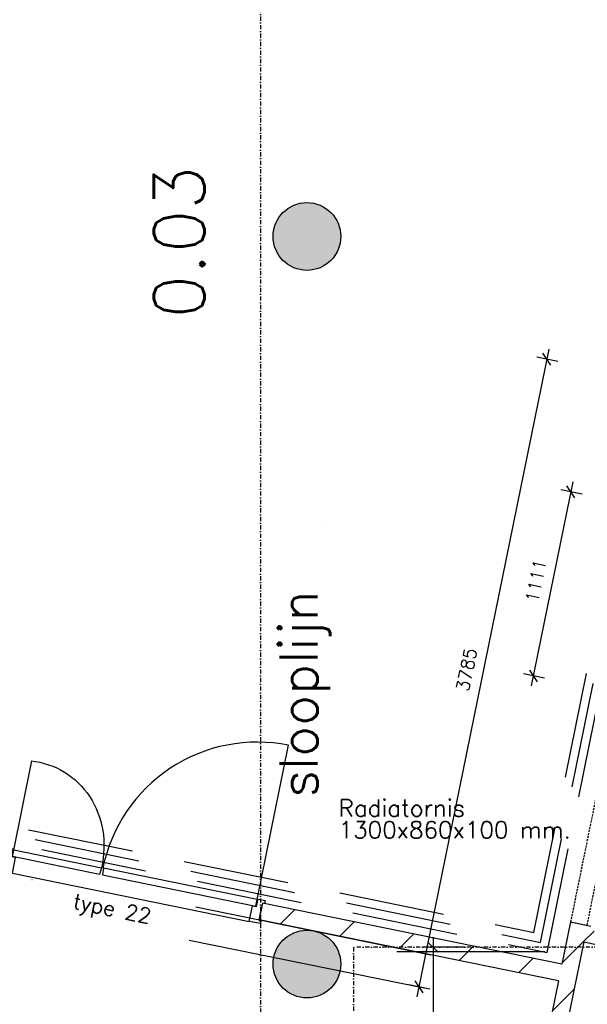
# Model space of a CAD drawing. Extents: x -29284 to 2055880, y -64816 to 121103.
# Tile 32 of 123: x 28288 to 31640, y 33109 to 38927. Entities that reach past the tile are written whole.
import ezdxf

# ---------------------------------------------------------------- set-up
doc = ezdxf.new("R2010")
doc.units = 0
doc.header["$LTSCALE"] = 50
doc.header["$MEASUREMENT"] = 0
doc.header["$PDMODE"] = 3
doc.header["$PDSIZE"] = 0.1
for name, pattern in [('DASHDOT', [1, 0.5, -0.25, 0, -0.25]), ('DASHED', [0.75, 0.5, -0.25]), ('DD1', [2.66667, 1.66667, -0.5, 0, -0.5]), ('HIDDEN', [0.375, 0.25, -0.125]), ('HIDDEN2', [0.1875, 0.125, -0.0625])]:
    doc.linetypes.add(name, pattern=pattern)
doc.layers.get('0').update_dxf_attribs({"linetype": 'CONTINUOUS'})
doc.layers.get('DEFPOINTS').update_dxf_attribs({"linetype": 'CONTINUOUS'})
for name, color, linetype in [('_BALIES', 2, 'CONTINUOUS'), ('_DETAILNUMMERS', 4, 'CONTINUOUS'), ('_KOLOMBESTAAND', 212, 'CONTINUOUS'), ('A--A21--_F123-', 9, 'CONTINUOUS'), ('A--A22--_F123-', 9, 'CONTINUOUS'), ('A--L21--', 3, 'CONTINUOUS'), ('A--L21--_F-2--', 7, 'CONTINUOUS'), ('A--L22--_F-2--', 7, 'CONTINUOUS'), ('A--L22AC2_BINNENWAND', 2, 'HIDDEN2'), ('A--L28--', 7, 'CONTINUOUS'), ('A--L32--', 7, 'CONTINUOUS'), ('A--L32--_F-23-', 2, 'CONTINUOUS'), ('A--L32--_F123-', 1, 'CONTINUOUS'), ('A--M$1A-_F123-', 1, 'CONTINUOUS'), ('A--T$1A-25_TEKST', 2, 'CONTINUOUS'), ('A--T$1A-_F123-_0_25MM', 2, 'CONTINUOUS'), ('A--T$1A-_F123-_RN', 4, 'CONTINUOUS'), ('STRAMIEN', 1, 'DD1'), ('systeemplafond 600x600', 2, 'CONTINUOUS'), ('TEKST_KOZIJNMERK', 2, 'CONTINUOUS'), ('X--LR---_CP', 7, 'CONTINUOUS')]:
    doc.layers.add(name, color=color, linetype=linetype)
doc.styles.add('ALFA-0_25', font='ROMANS')
doc.styles.add('B-01', font='SIMPLEX.SHX', dxfattribs={"width": 0.8, "height": 4.5})
doc.styles.add('HIEMSTRA', font='romans.shx')
doc.dimstyles.new('STANDARD$0', dxfattribs={"dimscale": 30, "dimtxt": 2.5, "dimasz": 2, "dimexe": 2, "dimexo": 0, "dimgap": 2, "dimtad": 1, "dimdec": 0, "dimzin": 0, "dimdsep": 46, "dimtxsty": 'ALFA-0_25', "dimblk1": 'OBLIQUE', "dimblk2": 'OBLIQUE', "dimsah": 1, "dimcen": -3, "dimdle": 2, "dimclrd": 1, "dimclre": 1, "dimclrt": 2, "dimadec": 0, "dimazin": 0, "dimtfac": 0.666667, "dimtofl": 0, "dimtmove": 2, "dimatfit": 3, "dimldrblk": 'OBLIQUE', "dimfxl": 1, "dimtvp": 0.833333, "dimtolj": 1, "dimtzin": 0, "dimarcsym": 0})
pattern_1 = [(45, (-31580.36, -33537.13), (-212.132, 212.132), [])]

# ---------------------------------------------------------------- blocks, each defined once
blk = doc.blocks.new('*U1417')
at = {"layer": 'A--A22--_F123-', "linetype": 'Continuous'}
h = blk.add_hatch(dxfattribs=at)
h.set_pattern_fill('ALFALINE', color=256, scale=300, style=0)
h.set_pattern_definition([(45, (-31529.6, -33287.87), (-212.132, 212.132), [])])
h.paths.add_polyline_path([(0, 0), (49, -10), (-1087.2, -5587.8), (-1136.2, -5577.8), (-1185.2, -5567.8), (-59, -39)])
at = {"layer": 'A--L22--_F-2--', "color": 3, "linetype": 'Continuous'}
for points in [[(-59, -39), (-59, -39), (-1185.2, -5567.8), (-1136.2, -5577.8)], [(49, -10), (49, -10), (-1087.2, -5587.8), (-1136.2, -5577.8)]]:
    blk.add_lwpolyline(points, dxfattribs=at)
blk = doc.blocks.new('*U1416')
at = {"layer": 'A--A22--_F123-', "linetype": 'Continuous'}
h = blk.add_hatch(dxfattribs=at)
h.set_pattern_fill('ALFALINE', color=256, scale=300, style=0)
h.set_pattern_definition([(45, (-31529.6, -33287.87), (-212.132, 212.132), [])])
h.paths.add_polyline_path([(0, 0), (-59, -39), (-1827.5, 321.2), (-1817.5, 370.2), (-1807.5, 419.2), (-39, 59)])
at = {"layer": 'A--L22--_F-2--', "color": 3, "linetype": 'Continuous'}
for points in [[(-39, 59), (-39, 59), (-1807.5, 419.2), (-1817.5, 370.2)], [(-59, -39), (-59, -39), (-1827.5, 321.2), (-1817.5, 370.2)]]:
    blk.add_lwpolyline(points, dxfattribs=at)
blk = doc.blocks.new('*U1393')
at = {"layer": 'A--A22--_F123-', "linetype": 'Continuous'}
h = blk.add_hatch(dxfattribs=at)
h.set_pattern_fill('ALFALINE', color=256, scale=300, style=0)
h.set_pattern_definition(pattern_1)
h.paths.add_polyline_path([(0, 0), (-39, 59), (-89.8, -190.3), (-50.8, -249.3), (-1.8, -259.2), (39, -59)])
at = {"layer": 'A--L22--_F-2--', "color": 3, "linetype": 'Continuous'}
for points in [[(-39, 59), (-39, 59), (-89.8, -190.3), (-89.8, -190.3)], [(39, -59), (39, -59), (-1.8, -259.2), (-1.8, -259.2)]]:
    blk.add_lwpolyline(points, dxfattribs=at)
blk = doc.blocks.new('KOL_ROND')
at = {"layer": 'A--L21--'}
blk.add_circle((0, 0), 200, dxfattribs=at)
at = {"layer": 'X--LR---_CP', "color": 1}
blk.add_point((0, 0), dxfattribs=at)
blk.add_point((0, 0), dxfattribs=at)
at = {"layer": 'X--LR---_CP'}
blk.add_point((0, 0), dxfattribs=at)
blk = doc.blocks.new('_OBLIQUE')
at = {"color": 0, "linetype": 'ByBlock'}
blk.add_line((-0.5, -0.5), (0.5, 0.5), dxfattribs=at)
blk = doc.blocks.new('*D296')
at = {"layer": 'A--M$1A-_F123-', "color": 1, "lineweight": -2, "transparency": 16777216}
for p, q in [((30729.3, 33506.9), (30729.3, 32186.9)), ((30917.4, 33446.9), (30669.3, 33446.9)), ((30917.4, 32246.9), (30669.3, 32246.9))]:
    blk.add_line(p, q, dxfattribs=at)
at = {"layer": 'DEFPOINTS', "color": 0, "transparency": 16777216}
for p in [(30917.4, 33446.9), (30729.3, 32246.9), (30917.4, 32246.9)]:
    blk.add_point(p, dxfattribs=at)
at = {"layer": 'A--M$1A-_F123-', "color": 1, "lineweight": -2, "transparency": 16777216, "xscale": 60, "yscale": 60, "zscale": 60}
for p, rotation in [((30729.3, 33446.9), 90), ((30729.3, 32246.9), 270)]:
    blk.add_blockref('_OBLIQUE', p, dxfattribs=dict(at, rotation=rotation))
at = {"layer": 'A--M$1A-_F123-', "color": 2, "transparency": 16777216, "insert": (30631.8, 32846.9), "char_height": 75, "attachment_point": 5, "rotation": 90, "style": 'ALFA-0_25'}
blk.add_mtext('\\A1;1200', dxfattribs=at)
blk = doc.blocks.new('*U1245')
at = {"layer": 'A--A22--_F123-', "linetype": 'Continuous'}
h = blk.add_hatch(dxfattribs=at)
h.set_pattern_fill('ALFALINE', color=256, scale=300, style=0)
h.set_pattern_definition(pattern_1)
h.paths.add_polyline_path([(0, 0), (-39, 59), (80.9, 34.5), (119.9, -24.4), (158.9, -83.4), (39, -59)])
at = {"layer": 'A--L22--_F-2--', "color": 3, "linetype": 'Continuous'}
for points in [[(-39, 59), (-39, 59), (80.9, 34.5), (80.9, 34.5)], [(39, -59), (39, -59), (158.9, -83.4), (158.9, -83.4)]]:
    blk.add_lwpolyline(points, dxfattribs=at)
blk = doc.blocks.new('*D442')
at = {"layer": 'A--M$1A-_F123-', "color": 1, "linetype": 'Continuous', "lineweight": -2, "transparency": 16777216}
for p, q in [((31555.5, 36196.5), (31309.8, 34990.4)), ((31609.4, 36124.3), (31484.7, 36149.7)), ((31387.6, 35035.8), (31263, 35061.1))]:
    blk.add_line(p, q, dxfattribs=at)
at = {"layer": 'DEFPOINTS', "color": 0, "linetype": 'Continuous', "transparency": 16777216}
for p in [(31609.4, 36124.3), (31321.8, 35049.2), (31387.6, 35035.8)]:
    blk.add_point(p, dxfattribs=at)
at = {"layer": 'A--M$1A-_F123-', "color": 1, "linetype": 'Continuous', "lineweight": -2, "transparency": 16777216, "xscale": 60, "yscale": 60, "zscale": 60}
for p, rotation in [((31543.5, 36137.7), 78.48629033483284), ((31321.8, 35049.2), 258.4862903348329)]:
    blk.add_blockref('_OBLIQUE', p, dxfattribs=dict(at, rotation=rotation))
at = {"layer": 'A--M$1A-_F123-', "color": 2, "linetype": 'Continuous', "transparency": 16777216, "insert": (31337.1, 35612.9), "char_height": 75, "attachment_point": 5, "rotation": 78.48629, "style": 'ALFA-0_25'}
blk.add_mtext('\\A1;1111', dxfattribs=at)
blk = doc.blocks.new('*U1236')
at = {"layer": 'A--A21--_F123-', "linetype": 'Continuous'}
h = blk.add_hatch(dxfattribs=at)
h.set_pattern_fill('ALFABKST', color=256, scale=212, style=0)
h.set_pattern_definition([(45, (-32325.98, -35736.77), (-212, 212), []), (45, (-32283.58, -35736.77), (-212, 212), [])])
h.paths.add_polyline_path([(0, 0), (49, -10), (-712, -3746), (-761, -3736), (-810, -3726), (-49, 10)])
at = {"layer": 'A--L21--_F-2--', "color": 3, "linetype": 'Continuous'}
for points in [[(0, 0), (-49, 10), (-810, -3726), (-761, -3736)], [(0, 0), (49, -10), (-712, -3746), (-761, -3736)]]:
    blk.add_lwpolyline(points, dxfattribs=at)
blk = doc.blocks.new('Q0340081')
at = {"layer": 'A--L32--_F123-', "color": 2, "linetype": 'Continuous'}
blk.add_lwpolyline([(0, 0), (0, -40), (926.12, -40), (923.12, 0), (0, 0)], close=True, dxfattribs=at)
at = {"layer": 'A--L32--_F123-', "color": 1, "linetype": 'Continuous'}
blk.add_lwpolyline([(0, -40), (0, -970, 0.4142136), (930, -40)], format="xyb", dxfattribs=at)
blk = doc.blocks.new('dr_930en530type22')
at = {"layer": 'A--L32--_F-23-'}
for points in [[(-1561, -121), (-1561, -139), (-1494, -139), (-1494, -45.2), (-1519, -45.2), (-1519, 0), (-1561, 0), (-1561, -18), (-1549, -18), (-1549, -121), (-1561, -121)], [(0, -121), (0, -139), (-67, -139), (-67, -45.2), (-42, -45.2), (-42, 0), (0, 0), (0, -18), (-12, -18), (-12, -121), (0, -121)]]:
    blk.add_lwpolyline(points, close=True, dxfattribs=at)
at = {"layer": 'A--L32--_F-23-', "color": 2, "linetype": 'Continuous'}
blk.add_lwpolyline([(-1514, -43.2), (-1514, -3.2), (-985.5, -3.2), (-988.5, -43.2), (-1514, -43.2)], close=True, dxfattribs=at)
at = {"layer": 'A--L32--_F123-', "color": 1, "linetype": 'Continuous'}
blk.add_line((-1514, -24.2), (-1514, 533.7), dxfattribs=at)
at = {"layer": 'A--L32--_F123-', "color": 1}
blk.add_line((-1494, -139), (-67, -139), dxfattribs=at)
at = {"layer": 'A--L32--_F123-', "color": 1, "linetype": 'Continuous', "extrusion": (1.25066e-18, -1.26086e-19, -1)}
blk.add_ellipse((-1509, -24.2), major_axis=(209.5, 526.3), ratio=0.911862, start_param=-0.430788, end_param=1.185075, dxfattribs=at)
at = {"layer": 'A--L32--', "linetype": 'Continuous', "rotation": 179.9962903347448}
blk.add_blockref('Q0340081', (-47, -43.2), dxfattribs=at)
blk = doc.blocks.new('*D1022')
at = {"layer": 'A--M$1A-_F123-', "color": 1, "linetype": 'Continuous', "lineweight": -2, "transparency": 16777216}
for p, q in [((31412.6, 36980), (30633.2, 33153.5)), ((31466.5, 36907.8), (31341.9, 36933.2)), ((30711, 33198.9), (30586.3, 33224.2))]:
    blk.add_line(p, q, dxfattribs=at)
at = {"layer": 'DEFPOINTS', "color": 0, "linetype": 'Continuous', "transparency": 16777216}
for p in [(31466.5, 36907.8), (30645.1, 33212.3), (30711, 33198.9)]:
    blk.add_point(p, dxfattribs=at)
at = {"layer": 'A--M$1A-_F123-', "color": 1, "linetype": 'Continuous', "lineweight": -2, "transparency": 16777216, "xscale": 60, "yscale": 60, "zscale": 60}
for p, rotation in [((31400.7, 36921.2), 78.48629033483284), ((30645.1, 33212.3), 258.4862903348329)]:
    blk.add_blockref('_OBLIQUE', p, dxfattribs=dict(at, rotation=rotation))
at = {"layer": 'A--M$1A-_F123-', "color": 2, "linetype": 'Continuous', "transparency": 16777216, "insert": (30927.4, 35086.2), "char_height": 75, "attachment_point": 5, "rotation": 78.48629, "style": 'ALFA-0_25'}
blk.add_mtext('\\A1;3785', dxfattribs=at)

msp = doc.modelspace()

# ---------------------------------------------------------------- hatches: boundary and pattern name
at = {"layer": '_KOLOMBESTAAND'}
h = msp.add_hatch(color=256, dxfattribs=at)
edge = h.paths.add_edge_path()
edge.add_arc((29984.4, 37646.2), 200, 0, 360)
h = msp.add_hatch(color=256, dxfattribs=at)
edge = h.paths.add_edge_path()
edge.add_arc((29984.4, 37646.2), 200, 0, 360)
h = msp.add_hatch(color=256, dxfattribs=at)
edge = h.paths.add_edge_path()
edge.add_arc((29984.4, 33346.9), 200, 0, 360)
h = msp.add_hatch(color=256, dxfattribs=at)
edge = h.paths.add_edge_path()
edge.add_arc((29984.4, 33346.9), 200, 0, 360)

# ---------------------------------------------------------------- linework, layer by layer
at = {"layer": '_BALIES', "linetype": 'Continuous'}
for p, q in [((29328.2, 33685.3), (30717.3, 33402.3)), ((29288.3, 33489.3), (30677.4, 33206.3))]:
    msp.add_line(p, q, dxfattribs=at)
at = {"layer": '_DETAILNUMMERS', "color": 6, "linetype": 'DASHED', "ltscale": 25}
for points in [[(4649.3, 22712.3), (5312.5, 26119.7), (20369.1, 23186.6), (22829.3, 35263.7), (31324.5, 33533.7), (31995.5, 36827.6), (38701.7, 41855.5)], [(4698.4, 22702.7), (5352, 26060.6), (20408.2, 23127.7), (22868.3, 35204.8), (31363.6, 33474.8), (32040.7, 36799), (38731.7, 41815.5)], [(4747.5, 22693.2), (5391.4, 26001.6), (20447.2, 23068.7), (22907.3, 35145.8), (31402.6, 33415.8), (32085.9, 36770.4), (38761.7, 41775.5)]]:
    msp.add_lwpolyline(points, dxfattribs=at)
at = {"layer": 'A--L22AC2_BINNENWAND', "linetype": 'HIDDEN'}
msp.add_lwpolyline([(31914.8, 34928.4), (31816.8, 34948.3), (31541.4, 33596.1), (31639.3, 33576.1)], close=True, dxfattribs=at)
at = {"layer": 'A--L32--_F123-'}
msp.add_point((30085.2, 35931.8), dxfattribs=at)
msp.add_point((30085.2, 35931.8), dxfattribs=at)
at = {"layer": 'STRAMIEN', "color": 4, "linetype": 'DASHDOT'}
for p, q in [((30259.5, 33446.9), (30259.5, 26764.7)), ((40523.8, 33446.9), (30259.5, 33446.9))]:
    msp.add_line(p, q, dxfattribs=at)
msp.add_lwpolyline([(35109.5, 45496.9), (35109.5, 39496.9), (29709.5, 39496.9), (29709.5, 31996.9), (29709.5, 25468.2)], dxfattribs=at)
at = {"layer": 'systeemplafond 600x600', "linetype": 'Continuous', "ltscale": 10}
msp.add_line((31389.9, 33420.3), (30515.7, 33420.3), dxfattribs=at)
at = {"layer": 'X--LR---_CP'}
for p in [(28360.9, 33847.2, -0.9), (29703.3, 33573.8, -0.9), (29703.3, 33573.8, -0.9)]:
    msp.add_point(p, dxfattribs=at)

# ---------------------------------------------------------------- block references
at = {"layer": 'A--L21--', "linetype": 'Continuous'}
for name, p in [('*U1236', (32326, 35842.8)), ('*U1416', (31529.6, 33287.9)), ('*U1393', (31580.4, 33537.1)), ('*U1245', (31580.4, 33537.1)), ('*U1417', (31529.6, 33287.9))]:
    msp.add_blockref(name, p, dxfattribs=at)
at = {"layer": 'A--L28--', "color": 2, "linetype": 'Continuous'}
for p in [(29984.4, 37646.2), (29984.4, 37646.2), (29984.4, 33346.9), (29984.4, 33346.9)]:
    msp.add_blockref('KOL_ROND', p, dxfattribs=at)
at = {"layer": 'A--L32--_F123-', "color": 1, "rotation": 348.4862903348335}
msp.add_blockref('dr_930en530type22', (29737.4, 33722.3), dxfattribs=at)

# ---------------------------------------------------------------- texts
at = {"layer": 'A--T$1A-25_TEKST', "style": 'B-01'}
for s, p in [('Radiatornis ', (30171.9, 34218.6)), ('1300x860x100 mm.', (30171.9, 34090.1))]:
    msp.add_text(s, height=100, dxfattribs=at).set_placement(p)
at = {"layer": 'A--T$1A-_F123-_0_25MM', "color": 3, "style": 'ALFA-0_25'}
msp.add_text('slooplijn', height=225, rotation=90, dxfattribs=at).set_placement((30047.8, 34330.6))
at = {"layer": 'A--T$1A-_F123-_RN', "style": 'ALFA-0_25'}
msp.add_text('0.03', height=300, rotation=90, dxfattribs=at).set_placement((29380, 37162))
at = {"layer": 'TEKST_KOZIJNMERK', "style": 'HIEMSTRA'}
msp.add_text('type 22', height=90, rotation=348.486, dxfattribs=at).set_placement((28597.5, 33676.8))

# ---------------------------------------------------------------- dimensions: what is measured, and where the dimension line sits
at = {"layer": 'A--M$1A-_F123-', "linetype": 'Continuous'}
for p1, p2, picture, middle in [((31466.5, 36907.8), (30711, 33198.9), '*D1022', (30927.4, 35086.2)), ((31609.4, 36124.3), (31387.6, 35035.8), '*D442', (31337.1, 35612.9))]:
    dim = msp.add_aligned_dim(p1=p1, p2=p2, distance=-67.2, dimstyle='STANDARD$0', dxfattribs=at)
    dim.commit()
    dim.dimension.update_dxf_attribs({"geometry": picture, "text_midpoint": middle})
at = {"layer": 'A--M$1A-_F123-'}
dim = msp.add_linear_dim(base=(30729.3, 32246.9), p1=(30917.4, 33446.9), p2=(30917.4, 32246.9), angle=90, dimstyle='STANDARD$0', dxfattribs=at)
dim.commit()
dim.dimension.update_dxf_attribs({"geometry": '*D296', "text_midpoint": (30631.8, 32846.9)})

doc.saveas('drawing.dxf')
